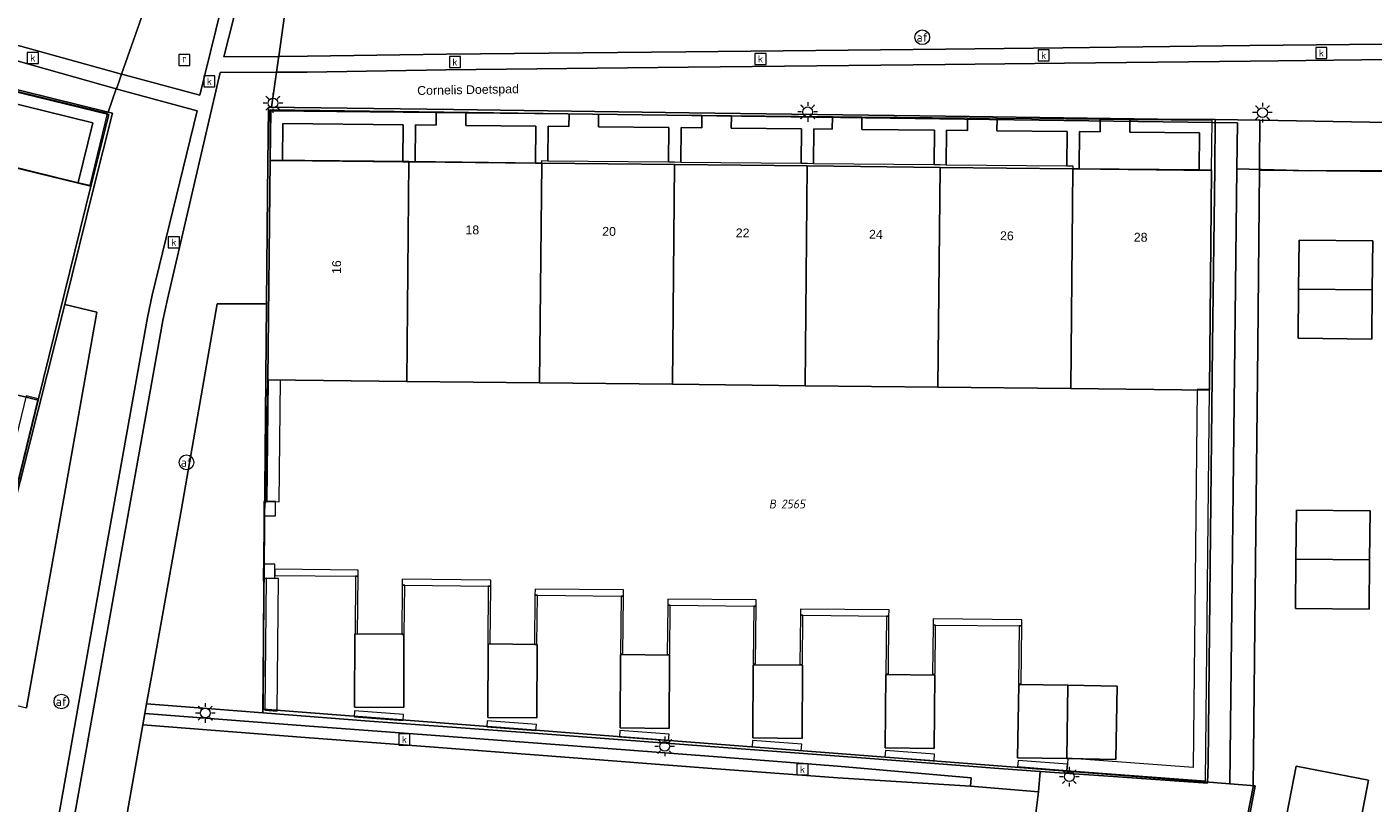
# Model space of a CAD drawing. Header units: metres. Extents: x 207466 to 209466, y 475780 to 477780.
# Tile 114 of 189: x 208499 to 208554, y 476653 to 476685. Entities that reach past the tile are written whole.
import ezdxf
from ezdxf.enums import TextEntityAlignment as Align

# ---------------------------------------------------------------- set-up
doc = ezdxf.new("R2010")
doc.units = ezdxf.units.M
doc.layers.get('0').update_dxf_attribs({"color": 253, "linetype": 'CONTINUOUS'})
for name, color, linetype, lineweight, true_color in [('B-RO-GR-BEPLANTING_CULTUUR_VASTE PLANTENVAK-GV', 7, 'CONTINUOUS', 0, 0x6d8a47), ('B-RO-OG-BEBOUWING-GV', 7, 'CONTINUOUS', 0, 0xa50000), ('N-RO-GR-GROENVOORZIENING-GV', 7, 'CONTINUOUS', 0, 0x6d8a47)]:
    doc.layers.add(name, color=color, linetype=linetype, lineweight=lineweight, true_color=true_color)
for name, color, linetype, lineweight in [('B-RO-KL-ET_LS_OV_LICHTMAST-S', 253, 'CONTINUOUS', 0), ('B-RO-OG-BEBOUWING-T18', 7, 'CONTINUOUS', 0), ('B-RO-OG-TERREIN_ERF-GV', 253, 'CONTINUOUS', 0), ('B-RO-RI-GWA_KOLK-S', 253, 'CONTINUOUS', 0), ('B-RO-RI-GWA_RIOOLPUT-S', 253, 'CONTINUOUS', 0), ('B-RO-VH-VERHARDING_STRAATBAKSTEEN-GV', 253, 'CONTINUOUS', 0), ('B-RO-VW-AFSLUITPAAL-S', 253, 'CONTINUOUS', 0), ('B-WE-KG-GRENS_PERCEEL-GV', 150, 'CONTINUOUS', 18), ('B-WE-KG-GRENS_PERCEEL-S', 150, 'CONTINUOUS', 25), ('N-RO-IE-TERREINAFSCHEIDING_KUNSTMATIG_MUUR-GV', 253, 'CONTINUOUS', 0), ('N-RO-KL-ET_LS_OV_LICHTMAST-S', 253, 'CONTINUOUS', 0), ('N-RO-OG-TERREIN_ERF-GV', 253, 'CONTINUOUS', 0), ('N-RO-OG-TOPOGRAFIE-T18', 7, 'CONTINUOUS', 0), ('N-RO-RI-GWA_KOLK-S', 253, 'CONTINUOUS', 0), ('N-RO-VW-AFSLUITPAAL-S', 253, 'CONTINUOUS', 0)]:
    doc.layers.add(name, color=color, linetype=linetype, lineweight=lineweight)
doc.styles.add('NLCS-ISO', font='NLCS-ISO.ttf')
doc.styles.add('NLCS-ISO-M200-T18', font='NLCS-ISO.ttf', dxfattribs={"height": 1.8})

# ---------------------------------------------------------------- blocks, each defined once
blk = doc.blocks.new('SVW-AFSLUITPAAL-SO1')
at = {"lineweight": -2}
blk.add_circle((0, 0), 1.5, dxfattribs=at)
at = {"lineweight": -2, "insert": (0, 0), "char_height": 1.8, "attachment_point": 5, "line_spacing_factor": 0.8, "style": 'NLCS-ISO'}
blk.add_mtext('{\\C256;af}', dxfattribs=at)
blk = doc.blocks.new('SKL-ET_OV_LICHTMAST-SO1')
at = {"color": 0, "linetype": 'ByBlock', "lineweight": -2}
blk.add_circle((0, 0), 1, dxfattribs=at)
for points in [[(-1.25, 0), (-2, 0)], [(-1.4142, 1.4142), (-0.8839, 0.8839)], [(0, 2), (0, 1.25)], [(0.8839, 0.8839), (1.4142, 1.4142)], [(2, 0), (1.25, 0)], [(-1.4142, -1.4142), (-0.8839, -0.8839)], [(0, -1.25), (0, -2)], [(0.8839, -0.8839), (1.4142, -1.4142)]]:
    blk.add_open_spline(points, degree=1, dxfattribs=at)
blk = doc.blocks.new('SRI-KOLK-SO1')
at = {"color": 0, "linetype": 'ByBlock', "lineweight": -2, "flags": 128}
blk.add_lwpolyline([(-1.125, -1.125), (1.125, -1.125), (1.125, 1.125), (-1.125, 1.125), (-1.125, -1.125)], dxfattribs=at)
at = {"color": 0, "linetype": 'ByBlock', "lineweight": -2, "insert": (0, 0), "char_height": 1.5, "attachment_point": 5, "line_spacing_factor": 0.8, "style": 'NLCS-ISO'}
blk.add_mtext('{\\C0;k}', dxfattribs=at)
blk = doc.blocks.new('SRI-PUT_INSPECTIEPUT_RIOOLPUT-SO1')
at = {"color": 0, "linetype": 'ByBlock', "lineweight": -2, "flags": 128}
blk.add_lwpolyline([(-1.125, -1.125), (1.125, -1.125), (1.125, 1.125), (-1.125, 1.125), (-1.125, -1.125)], dxfattribs=at)
at = {"color": 0, "linetype": 'ByBlock', "lineweight": -2, "insert": (0, 0.2828), "char_height": 1.5, "attachment_point": 5, "line_spacing_factor": 0.8, "style": 'NLCS-ISO'}
blk.add_mtext('{\\C0;r}', dxfattribs=at)
blk = doc.blocks.new('SKG-PERCEELNUMMER-SO')
at = {"style": 'NLCS-ISO', "oblique": 10, "flags": 1}
blk.add_attdef('GEMEENTECODE', text='', height=1.8, dxfattribs=at).set_placement((0, 2.55), align=Align.MIDDLE_CENTER)
at = {"style": 'NLCS-ISO', "oblique": 10}
blk.add_attdef('SECTIE', text='', height=1.8, dxfattribs=at).set_placement((-0.5, 0), align=Align.MIDDLE_RIGHT)
blk.add_attdef('PERCEELNUMMER', text='', height=1.8, dxfattribs=at).set_placement((0.5, 0), align=Align.MIDDLE_LEFT)

msp = doc.modelspace()

# ---------------------------------------------------------------- linework, layer by layer
at = {"layer": 'B-RO-GR-BEPLANTING_CULTUUR_VASTE PLANTENVAK-GV', "flags": 128}
for points in [[(208571.009, 476676.358), (208571.504, 476678.873), (208562.747, 476679.826), (208555.58, 476680.572), (208554.54, 476680.654), (208549.324, 476680.746), (208549.309, 476678.952), (208549.307, 476678.713), (208558.845, 476678.619), (208571.009, 476676.358)], [(208499.176, 476656.842), (208500.607, 476664.915), (208502.04, 476672.944), (208500.731, 476673.251), (208496.737, 476657.454), (208499.176, 476656.842)], [(208504.058, 476657.013), (208506.699, 476656.813), (208508.783, 476656.65), (208508.931, 476673.28), (208506.931, 476673.28), (208505.471, 476664.947), (208504.293, 476658.342), (208504.058, 476657.013)]]:
    msp.add_lwpolyline(points, dxfattribs=at)
at = {"layer": 'B-RO-OG-BEBOUWING-GV', "flags": 128}
for points in [[(208501.793, 476678.061), (208496.281, 476679.408), (208494.162, 476670.711), (208499.652, 476669.368), (208501.793, 476678.061)], [(208514.723, 476679.064), (208509.076, 476679.126), (208508.991, 476670.183), (208514.634, 476670.123), (208514.723, 476679.064)], [(208520.123, 476679.004), (208514.723, 476679.064), (208514.634, 476670.123), (208520.034, 476670.065), (208520.123, 476679.004)], [(208525.523, 476678.945), (208520.123, 476679.004), (208520.034, 476670.065), (208525.434, 476670.008), (208525.523, 476678.945)], [(208530.922, 476678.886), (208525.523, 476678.945), (208525.434, 476670.008), (208530.833, 476669.95), (208530.922, 476678.886)], [(208536.322, 476678.826), (208530.922, 476678.886), (208530.833, 476669.95), (208536.233, 476669.893), (208536.322, 476678.826)], [(208541.722, 476678.767), (208536.322, 476678.826), (208536.233, 476669.893), (208541.633, 476669.835), (208541.722, 476678.767)], [(208547.349, 476678.705), (208541.722, 476678.767), (208541.633, 476669.835), (208547.268, 476669.775), (208547.349, 476678.705)], [(208550.894, 476673.876), (208553.894, 476673.847), (208553.914, 476675.847), (208550.914, 476675.876), (208550.894, 476673.876)], [(208553.894, 476673.847), (208550.894, 476673.876), (208550.874, 476671.877), (208553.874, 476671.847), (208553.894, 476673.847)], [(208550.785, 476662.893), (208553.785, 476662.863), (208553.805, 476664.863), (208550.805, 476664.893), (208550.785, 476662.893)], [(208553.785, 476662.863), (208550.785, 476662.893), (208550.765, 476660.893), (208553.765, 476660.863), (208553.785, 476662.863)], [(208514.519, 476659.845), (208512.519, 476659.852), (208512.51, 476656.87), (208514.51, 476656.863), (208514.519, 476659.845)], [(208519.932, 476659.424), (208517.94, 476659.445), (208517.933, 476656.456), (208519.925, 476656.435), (208519.932, 476659.424)], [(208525.323, 476658.994), (208523.327, 476659.012), (208523.308, 476656.031), (208525.304, 476656.013), (208525.323, 476658.994)], [(208530.721, 476658.577), (208528.725, 476658.603), (208528.71, 476655.622), (208530.706, 476655.596), (208530.721, 476658.577)], [(208536.107, 476658.174), (208534.113, 476658.2), (208534.091, 476655.218), (208536.085, 476655.192), (208536.107, 476658.174)], [(208541.518, 476657.764), (208539.519, 476657.796), (208539.472, 476654.817), (208541.471, 476654.785), (208541.518, 476657.764)], [(208543.517, 476657.732), (208541.518, 476657.764), (208541.471, 476654.785), (208543.47, 476654.753), (208543.517, 476657.732)], [(208550.417, 476652.517), (208553.361, 476651.941), (208553.745, 476653.903), (208550.801, 476654.48), (208550.417, 476652.517)]]:
    msp.add_lwpolyline(points, dxfattribs=at)
at = {"layer": 'B-RO-OG-TERREIN_ERF-GV', "flags": 128}
for points in [[(208496.737, 476657.454), (208500.731, 476673.251), (208501.907, 476678.029), (208502.668, 476681.04), (208502.496, 476681.082), (208495.574, 476682.787), (208480.603, 476686.438), (208471.87, 476688.569), (208465.479, 476690.154), (208465.257, 476690.205), (208464.516, 476687.218), (208463.494, 476683.105), (208463.378, 476682.637), (208461.377, 476674.418), (208459.622, 476667.233), (208459.464, 476666.65), (208461.811, 476666.082), (208465.725, 476665.1), (208472.209, 476663.501), (208483.016, 476660.841), (208491.306, 476658.807), (208496.737, 476657.454)], [(208467.935, 476677.127), (208462.48, 476678.462), (208464.63, 476687.146), (208470.053, 476685.82), (208475.299, 476684.538), (208480.544, 476683.255), (208485.79, 476681.973), (208491.036, 476680.691), (208496.281, 476679.408), (208501.793, 476678.061), (208499.652, 476669.368), (208494.162, 476670.711), (208488.917, 476671.994), (208483.671, 476673.278), (208478.426, 476674.561), (208473.181, 476675.844), (208467.935, 476677.127)], [(208547.393, 476671.611), (208547.485, 476678.773), (208547.509, 476680.773), (208545.169, 476680.793), (208536.54, 476680.909), (208526.114, 476681.052), (208516.533, 476681.188), (208510.064, 476681.26), (208509.133, 476681.282), (208509.02, 476681.285), (208508.97, 476677.774), (208508.931, 476673.28), (208508.783, 476656.65), (208513.127, 476656.309), (208519.811, 476655.813), (208526.968, 476655.28), (208533.481, 476654.785), (208538.707, 476654.38), (208540.384, 476654.261), (208543.358, 476654.05), (208547.193, 476653.788), (208547.216, 476654.577), (208547.305, 476662.632), (208547.393, 476671.611)], [(208525.434, 476670.008), (208520.034, 476670.065), (208514.634, 476670.123), (208508.991, 476670.183), (208509.076, 476679.126), (208514.723, 476679.064), (208520.123, 476679.004), (208525.523, 476678.945), (208530.922, 476678.886), (208536.322, 476678.826), (208541.722, 476678.767), (208547.349, 476678.705), (208547.268, 476669.775), (208541.633, 476669.835), (208536.233, 476669.893), (208530.833, 476669.95), (208525.434, 476670.008)], [(208574.955, 476675.563), (208572.443, 476676.058), (208571.009, 476676.358), (208558.845, 476678.619), (208549.307, 476678.713), (208549.234, 476671.591), (208549.143, 476662.767), (208549.043, 476653.63), (208547.854, 476647.532), (208547.791, 476647.161), (208550.717, 476646.579), (208560.468, 476644.683), (208568.589, 476643.069), (208568.746, 476643.038), (208571.726, 476642.483), (208572.636, 476647.22), (208574.563, 476657.185), (208576.343, 476666.207), (208578.075, 476674.942), (208575.13, 476675.528), (208574.955, 476675.563)], [(208550.894, 476673.876), (208550.914, 476675.876), (208553.914, 476675.847), (208553.894, 476673.847), (208553.874, 476671.847), (208550.874, 476671.877), (208550.894, 476673.876)], [(208550.785, 476662.893), (208550.805, 476664.893), (208553.805, 476664.863), (208553.785, 476662.863), (208553.765, 476660.863), (208550.765, 476660.893), (208550.785, 476662.893)], [(208514.519, 476659.845), (208514.51, 476656.863), (208512.51, 476656.87), (208512.519, 476659.852), (208514.519, 476659.845)], [(208519.932, 476659.424), (208519.925, 476656.435), (208517.933, 476656.456), (208517.94, 476659.445), (208519.932, 476659.424)], [(208525.323, 476658.994), (208525.304, 476656.013), (208523.308, 476656.031), (208523.327, 476659.012), (208525.323, 476658.994)], [(208528.725, 476658.603), (208530.721, 476658.577), (208530.706, 476655.596), (208528.71, 476655.622), (208528.725, 476658.603)], [(208534.113, 476658.2), (208536.107, 476658.174), (208536.085, 476655.192), (208534.091, 476655.218), (208534.113, 476658.2)], [(208539.519, 476657.796), (208541.518, 476657.764), (208543.517, 476657.732), (208543.47, 476654.753), (208541.471, 476654.785), (208539.472, 476654.817), (208539.519, 476657.796)], [(208553.361, 476651.941), (208552.976, 476649.978), (208550.032, 476650.555), (208550.417, 476652.517), (208550.801, 476654.48), (208553.745, 476653.903), (208553.361, 476651.941)]]:
    msp.add_lwpolyline(points, dxfattribs=at)
at = {"layer": 'B-RO-VH-VERHARDING_STRAATBAKSTEEN-GV', "flags": 128}
for points in [[(208541.312, 476683.691), (208548.919, 476683.784), (208555.672, 476683.852), (208556.332, 476683.867), (208556.895, 476683.81), (208565.621, 476682.612), (208574.257, 476681.45), (208579.97, 476680.66), (208584.997, 476679.985), (208585.214, 476680.017), (208585.82, 476680.46), (208586.118, 476680.874), (208586.34, 476683.353), (208587.158, 476693.106), (208587.289, 476694.181), (208587.528, 476695.031), (208588.47, 476697.982), (208590.875, 476705.552), (208594.807, 476717.879), (208598.48, 476729.38), (208601.661, 476739.31)], [(208509.437, 476683.34), (208510.997, 476694.633)], [(208510.997, 476694.633), (208509.437, 476683.34), (208510.6, 476683.35), (208516.233, 476683.435), (208525.984, 476683.535), (208536.546, 476683.644), (208541.312, 476683.691)], [(208459.614, 476693.031), (208459.631, 476692.925), (208459.707, 476692.461), (208459.715, 476692.412), (208463.614, 476692.904), (208473.313, 476690.217), (208483.795, 476687.316), (208495.992, 476683.951), (208502.827, 476682.019), (208502.855, 476682.098), (208503.011, 476682.542), (208503.041, 476682.626), (208496.133, 476684.537), (208484.169, 476687.848), (208473.461, 476690.834), (208463.618, 476693.565), (208459.614, 476693.031)], [(208459.71, 476689.154), (208460.869, 476683.757), (208463.494, 476683.105), (208464.516, 476687.218), (208465.257, 476690.205), (208465.479, 476690.154), (208471.87, 476688.569), (208480.603, 476686.438), (208495.574, 476682.787), (208502.496, 476681.082), (208502.827, 476682.019), (208495.992, 476683.951), (208483.795, 476687.316), (208473.313, 476690.217), (208463.614, 476692.904), (208459.715, 476692.412), (208459.71, 476689.154)], [(208497.451, 476591.834), (208500.7, 476607.135), (208502.15, 476613.931), (208497.174, 476623.621), (208497.145, 476629.741), (208499.1, 476640.954), (208500.966, 476651.533), (208502.97, 476662.821), (208504.72, 476672.601), (208504.913, 476673.471), (208507.045, 476682.691), (208509.343, 476682.699), (208509.358, 476682.802), (208509.427, 476683.271), (208509.437, 476683.34), (208507.202, 476683.321), (208508.853, 476689.85)], [(208508.853, 476689.85), (208507.202, 476683.321), (208509.437, 476683.34)], [(208507.958, 476688.829), (208506.223, 476681.772), (208503.196, 476682.583), (208503.041, 476682.626), (208503.011, 476682.542), (208502.855, 476682.098), (208502.827, 476682.019), (208503.007, 476681.968), (208506.108, 476681.13), (208504.287, 476673.63), (208504.1, 476672.725), (208502.336, 476662.882), (208500.346, 476651.627), (208498.475, 476641.039), (208496.512, 476629.786), (208496.554, 476623.42), (208501.502, 476613.813), (208500.109, 476607.282), (208496.849, 476591.935)], [(208504.98, 476688.12), (208503.041, 476682.626), (208503.196, 476682.583), (208506.223, 476681.772), (208507.958, 476688.829)], [(208484.169, 476687.848), (208496.133, 476684.537), (208503.041, 476682.626)], [(208503.041, 476682.626), (208504.98, 476688.12)], [(208555.672, 476683.852), (208548.919, 476683.784), (208541.312, 476683.691), (208536.546, 476683.644), (208525.984, 476683.535), (208516.233, 476683.435), (208510.6, 476683.35), (208509.437, 476683.34), (208509.427, 476683.271), (208509.358, 476682.802), (208509.343, 476682.699), (208510.592, 476682.703), (208516.23, 476682.793), (208526.076, 476682.911), (208536.526, 476683.019), (208541.38, 476683.074)], [(208555.7, 476683.235), (208548.935, 476683.154), (208541.38, 476683.074), (208536.526, 476683.019), (208526.076, 476682.911), (208516.23, 476682.793), (208510.592, 476682.703), (208509.343, 476682.699), (208509.133, 476681.282), (208510.064, 476681.26), (208516.533, 476681.188), (208526.114, 476681.052), (208536.54, 476680.909), (208545.169, 476680.793), (208547.509, 476680.773)], [(208541.38, 476683.074), (208548.935, 476683.154), (208555.7, 476683.235)], [(208499.177, 476629.723), (208500.891, 476639.288), (208503.029, 476651.306), (208503.107, 476651.7), (208503.198, 476652.177), (208503.908, 476656.155), (208503.992, 476656.618), (208504.058, 476657.013), (208504.293, 476658.342), (208505.471, 476664.947), (208506.931, 476673.28), (208508.931, 476673.28), (208508.97, 476677.774), (208509.02, 476681.285), (208509.133, 476681.282), (208509.343, 476682.699), (208507.045, 476682.691), (208504.913, 476673.471), (208504.72, 476672.601), (208502.97, 476662.821), (208500.966, 476651.533), (208499.1, 476640.954)], [(208498.475, 476641.039), (208500.346, 476651.627), (208502.336, 476662.882), (208504.1, 476672.725), (208504.287, 476673.63), (208506.108, 476681.13), (208503.007, 476681.968), (208502.827, 476682.019), (208502.496, 476681.082), (208502.668, 476681.04), (208501.907, 476678.029), (208500.731, 476673.251), (208502.04, 476672.944), (208500.607, 476664.915), (208499.176, 476656.842)], [(208547.854, 476647.532), (208549.043, 476653.63), (208549.143, 476662.767), (208549.234, 476671.591), (208549.307, 476678.713), (208549.309, 476678.952), (208549.324, 476680.746), (208547.509, 476680.773), (208547.485, 476678.773), (208547.393, 476671.611), (208547.305, 476662.632), (208547.216, 476654.577), (208547.193, 476653.788), (208543.358, 476654.05), (208540.384, 476654.261), (208540.315, 476653.431), (208540.149, 476652.021)], [(208547.509, 476680.773), (208549.324, 476680.746), (208554.54, 476680.654)], [(208537.563, 476653.66), (208537.584, 476653.995), (208532.144, 476654.48), (208526.921, 476654.883), (208520.852, 476655.347), (208515.808, 476655.727), (208510.499, 476656.122), (208503.992, 476656.618), (208503.908, 476656.155), (208510.51, 476655.643), (208515.756, 476655.246), (208520.886, 476654.851), (208526.857, 476654.398), (208532.165, 476653.999), (208537.563, 476653.66)], [(208537.563, 476653.66), (208540.315, 476653.431), (208540.384, 476654.261), (208538.707, 476654.38), (208533.481, 476654.785), (208526.968, 476655.28), (208519.811, 476655.813), (208513.127, 476656.309), (208508.783, 476656.65), (208506.699, 476656.813), (208504.058, 476657.013), (208503.992, 476656.618), (208510.499, 476656.122), (208515.808, 476655.727), (208520.852, 476655.347), (208526.921, 476654.883), (208532.144, 476654.48), (208537.584, 476653.995), (208537.563, 476653.66)], [(208540.149, 476652.021), (208540.315, 476653.431), (208537.563, 476653.66), (208532.165, 476653.999), (208526.857, 476654.398), (208520.886, 476654.851), (208515.756, 476655.246), (208510.51, 476655.643), (208503.908, 476656.155), (208503.198, 476652.177)]]:
    msp.add_lwpolyline(points, dxfattribs=at)
at = {"layer": 'B-WE-KG-GRENS_PERCEEL-GV'}
for points in [[(208459.584, 476666.725), (208462.479, 476678.462), (208464.63, 476687.146), (208465.326, 476690.076), (208502.519, 476680.975), (208501.793, 476678.061), (208499.652, 476669.368), (208496.76, 476657.551)], [(208499.652, 476669.368), (208501.793, 476678.061), (208502.519, 476680.975), (208465.326, 476690.076), (208464.63, 476687.146), (208462.479, 476678.462), (208459.584, 476666.725), (208496.76, 476657.551)], [(208508.794, 476656.796), (208508.828, 476662.017), (208508.81, 476662.018), (208508.847, 476665.171), (208508.891, 476665.171), (208508.991, 476670.183), (208509.076, 476679.126), (208509.085, 476681.172), (208548.41, 476680.647), (208548.389, 476678.765), (208551.398, 476678.694), (208558.856, 476678.7), (208566.163, 476677.186), (208574.936, 476675.467), (208577.923, 476674.874), (208571.624, 476642.6), (208568.617, 476643.21), (208559.844, 476644.929), (208547.92, 476647.223), (208549.137, 476653.682), (208548.106, 476653.762), (208547.095, 476653.84)], [(208548.41, 476680.647), (208509.085, 476681.172), (208509.076, 476679.126), (208508.991, 476670.183), (208508.891, 476665.171), (208508.847, 476665.171), (208508.81, 476662.018), (208508.828, 476662.017), (208508.794, 476656.796), (208547.095, 476653.84), (208548.106, 476653.762), (208548.389, 476678.765)], [(208549.137, 476653.682), (208547.92, 476647.223), (208559.844, 476644.929), (208568.617, 476643.21), (208571.624, 476642.6), (208577.923, 476674.874), (208574.936, 476675.467), (208566.163, 476677.186), (208558.856, 476678.7), (208551.398, 476678.694), (208548.389, 476678.765), (208548.106, 476653.762)]]:
    msp.add_lwpolyline(points, close=True, dxfattribs=at)
at = {"layer": 'N-RO-GR-GROENVOORZIENING-GV', "flags": 128}
for points in [[(208501.276, 476678.219), (208501.762, 476678.1), (208502.472, 476681.015), (208493.935, 476683.095), (208493.817, 476682.609), (208496.636, 476681.922), (208496.044, 476679.493), (208496.287, 476679.434), (208496.53, 476679.375), (208497.122, 476681.804), (208501.868, 476680.648), (208501.276, 476678.219)], [(208515.836, 476681.046), (208509.108, 476681.113), (208509.088, 476679.113), (208509.588, 476679.108), (208509.603, 476680.608), (208514.488, 476680.559), (208514.473, 476679.06), (208514.723, 476679.057), (208514.973, 476679.055), (208514.988, 476680.555), (208515.831, 476680.546), (208515.836, 476681.046)], [(208521.236, 476680.993), (208517.036, 476681.034), (208517.031, 476680.534), (208519.888, 476680.506), (208519.873, 476679.006), (208520.123, 476679.003), (208520.124, 476679.103), (208520.374, 476679.101), (208520.388, 476680.501), (208521.231, 476680.493), (208521.236, 476680.993)], [(208526.635, 476680.939), (208522.436, 476680.981), (208522.431, 476680.481), (208525.287, 476680.452), (208525.274, 476679.052), (208525.524, 476679.05), (208525.774, 476679.047), (208525.787, 476680.447), (208526.63, 476680.439), (208526.635, 476680.939)], [(208531.942, 476680.886), (208527.835, 476680.927), (208527.83, 476680.427), (208530.687, 476680.399), (208530.673, 476678.999), (208530.923, 476678.996), (208531.173, 476678.994), (208531.187, 476680.394), (208531.937, 476680.386), (208531.942, 476680.886)], [(208537.435, 476680.832), (208533.142, 476680.874), (208533.137, 476680.374), (208536.087, 476680.345), (208536.073, 476678.945), (208536.323, 476678.943), (208536.573, 476678.94), (208536.587, 476680.34), (208537.43, 476680.332), (208537.435, 476680.832)], [(208542.835, 476680.778), (208538.635, 476680.82), (208538.63, 476680.32), (208541.487, 476680.291), (208541.473, 476678.891), (208541.723, 476678.889), (208541.722, 476678.789), (208541.972, 476678.786), (208541.987, 476680.286), (208542.83, 476680.278), (208542.835, 476680.778)], [(208547.376, 476680.733), (208544.034, 476680.766), (208544.03, 476680.266), (208546.871, 476680.238), (208546.856, 476678.738), (208547.356, 476678.733), (208547.376, 476680.733)], [(208509.5, 476670.169), (208509, 476670.173), (208508.951, 476665.237), (208509.3, 476665.234), (208509.451, 476665.232), (208509.5, 476670.169)], [(208547.268, 476669.793), (208546.768, 476669.798), (208546.615, 476654.421), (208541.516, 476654.804), (208541.497, 476654.555), (208541.479, 476654.306), (208547.11, 476653.883), (208547.268, 476669.793)], [(208499.646, 476669.414), (208499.16, 476669.533), (208497.645, 476663.315), (208497.585, 476663.072), (208496.281, 476657.719), (208496.767, 476657.6), (208499.646, 476669.414)], [(208509.27, 476662.114), (208508.92, 476662.117), (208508.866, 476656.754), (208509.366, 476656.716), (208509.42, 476662.112), (208509.27, 476662.114)], [(208509.273, 476662.486), (208509.271, 476662.236), (208512.556, 476662.203), (208512.656, 476662.202), (208512.658, 476662.452), (208509.273, 476662.486)], [(208514.452, 476661.833), (208514.552, 476661.832), (208517.952, 476661.798), (208518.052, 476661.797), (208518.054, 476662.047), (208514.455, 476662.083), (208514.452, 476661.833)], [(208519.848, 476661.428), (208519.948, 476661.427), (208523.348, 476661.393), (208523.448, 476661.392), (208523.451, 476661.642), (208519.851, 476661.678), (208519.848, 476661.428)], [(208525.245, 476661.023), (208525.345, 476661.022), (208528.744, 476660.988), (208528.844, 476660.987), (208528.847, 476661.237), (208525.247, 476661.273), (208525.245, 476661.023)], [(208530.641, 476660.617), (208530.741, 476660.616), (208534.141, 476660.582), (208534.241, 476660.581), (208534.243, 476660.831), (208530.643, 476660.867), (208530.641, 476660.617)], [(208536.037, 476660.213), (208536.137, 476660.212), (208539.537, 476660.178), (208539.637, 476660.177), (208539.639, 476660.427), (208536.039, 476660.463), (208536.037, 476660.213)], [(208512.491, 476656.482), (208514.489, 476656.332), (208514.508, 476656.581), (208512.509, 476656.731), (208512.491, 476656.482)], [(208517.887, 476656.077), (208519.885, 476655.927), (208519.904, 476656.176), (208517.906, 476656.326), (208517.887, 476656.077)], [(208523.283, 476655.672), (208525.282, 476655.522), (208525.3, 476655.771), (208523.302, 476655.921), (208523.283, 476655.672)], [(208528.679, 476655.266), (208530.678, 476655.116), (208530.697, 476655.366), (208528.698, 476655.516), (208528.679, 476655.266)], [(208534.076, 476654.861), (208536.074, 476654.711), (208536.093, 476654.961), (208534.094, 476655.111), (208534.076, 476654.861)], [(208541.497, 476654.555), (208539.491, 476654.706), (208539.472, 476654.456), (208540.136, 476654.406), (208541.479, 476654.306), (208541.497, 476654.555)]]:
    msp.add_lwpolyline(points, dxfattribs=at)
at = {"layer": 'N-RO-IE-TERREINAFSCHEIDING_KUNSTMATIG_MUUR-GV', "flags": 128}
for points in [[(208509.3, 476665.234), (208508.951, 476665.237), (208508.831, 476665.238), (208508.825, 476664.658), (208508.945, 476664.657), (208509.295, 476664.654), (208509.3, 476665.234)], [(208509.273, 476662.486), (208509.275, 476662.694), (208508.925, 476662.697), (208508.805, 476662.698), (208508.8, 476662.118), (208508.92, 476662.117), (208509.27, 476662.114), (208509.271, 476662.236), (208509.273, 476662.486)], [(208512.656, 476662.202), (208512.556, 476662.203), (208512.532, 476659.852), (208512.632, 476659.851), (208512.656, 476662.202)], [(208514.552, 476661.832), (208514.452, 476661.833), (208514.432, 476659.833), (208514.532, 476659.832), (208514.552, 476661.832)], [(208518.052, 476661.797), (208517.952, 476661.798), (208517.928, 476659.445), (208518.029, 476659.446), (208518.052, 476661.797)], [(208519.948, 476661.427), (208519.848, 476661.428), (208519.828, 476659.428), (208519.928, 476659.427), (208519.948, 476661.427)], [(208523.448, 476661.392), (208523.348, 476661.393), (208523.325, 476659.042), (208523.425, 476659.041), (208523.448, 476661.392)], [(208525.345, 476661.022), (208525.245, 476661.023), (208525.225, 476659.023), (208525.325, 476659.022), (208525.345, 476661.022)], [(208528.844, 476660.987), (208528.744, 476660.988), (208528.721, 476658.636), (208528.821, 476658.635), (208528.844, 476660.987)], [(208530.741, 476660.616), (208530.641, 476660.617), (208530.621, 476658.617), (208530.721, 476658.616), (208530.741, 476660.616)], [(208534.241, 476660.581), (208534.141, 476660.582), (208534.117, 476658.231), (208534.217, 476658.23), (208534.241, 476660.581)], [(208536.137, 476660.212), (208536.037, 476660.213), (208536.017, 476658.213), (208536.117, 476658.212), (208536.137, 476660.212)], [(208539.637, 476660.177), (208539.537, 476660.178), (208539.513, 476657.825), (208539.613, 476657.824), (208539.637, 476660.177)]]:
    msp.add_lwpolyline(points, dxfattribs=at)
at = {"layer": 'N-RO-OG-TERREIN_ERF-GV', "flags": 128}
for points in [[(208501.868, 476680.648), (208497.122, 476681.804), (208496.53, 476679.375), (208501.276, 476678.219), (208501.868, 476680.648)], [(208519.888, 476680.506), (208517.031, 476680.534), (208517.036, 476681.034), (208515.836, 476681.046), (208515.831, 476680.546), (208514.988, 476680.555), (208514.973, 476679.055), (208519.873, 476679.006), (208519.888, 476680.506)], [(208525.287, 476680.452), (208522.431, 476680.481), (208522.436, 476680.981), (208521.236, 476680.993), (208521.231, 476680.493), (208520.388, 476680.501), (208520.374, 476679.101), (208525.274, 476679.052), (208525.287, 476680.452)], [(208530.687, 476680.399), (208527.83, 476680.427), (208527.835, 476680.927), (208526.635, 476680.939), (208526.63, 476680.439), (208525.787, 476680.447), (208525.774, 476679.047), (208530.673, 476678.999), (208530.687, 476680.399)], [(208536.087, 476680.345), (208533.137, 476680.374), (208533.142, 476680.874), (208531.942, 476680.886), (208531.937, 476680.386), (208531.187, 476680.394), (208531.173, 476678.994), (208536.073, 476678.945), (208536.087, 476680.345)], [(208541.487, 476680.291), (208538.63, 476680.32), (208538.635, 476680.82), (208537.435, 476680.832), (208537.43, 476680.332), (208536.587, 476680.34), (208536.573, 476678.94), (208541.473, 476678.891), (208541.487, 476680.291)], [(208546.871, 476680.238), (208544.03, 476680.266), (208544.034, 476680.766), (208542.835, 476680.778), (208542.83, 476680.278), (208541.987, 476680.286), (208541.972, 476678.786), (208546.856, 476678.738), (208546.871, 476680.238)], [(208514.488, 476680.559), (208509.603, 476680.608), (208509.588, 476679.108), (208514.473, 476679.06), (208514.488, 476680.559)]]:
    msp.add_lwpolyline(points, dxfattribs=at)

# ---------------------------------------------------------------- block references
at = {"layer": 'B-RO-KL-ET_LS_OV_LICHTMAST-S', "xscale": 0.2, "yscale": 0.2, "zscale": 0.2}
for p in [(208509.194, 476681.443), (208530.937, 476681.089), (208549.428, 476681.057), (208525.127, 476655.281), (208541.574, 476654.048)]:
    msp.add_blockref('SKL-ET_OV_LICHTMAST-SO1', p, dxfattribs=at)
at = {"layer": 'B-RO-RI-GWA_KOLK-S', "xscale": 0.2, "yscale": 0.2, "zscale": 0.2}
for p in [(208499.433, 476683.283), (208529.018, 476683.242), (208540.531, 476683.384), (208551.825, 476683.481), (208516.593, 476683.112), (208506.611, 476682.325), (208505.166, 476675.782)]:
    msp.add_blockref('SRI-KOLK-SO1', p, dxfattribs=at)
at = {"layer": 'B-RO-RI-GWA_RIOOLPUT-S', "xscale": 0.2, "yscale": 0.2, "zscale": 0.2}
msp.add_blockref('SRI-PUT_INSPECTIEPUT_RIOOLPUT-SO1', (208505.594, 476683.198), dxfattribs=at)
at = {"layer": 'B-RO-VW-AFSLUITPAAL-S', "xscale": 0.2, "yscale": 0.2, "zscale": 0.2}
msp.add_blockref('SVW-AFSLUITPAAL-SO1', (208505.679, 476666.833), dxfattribs=at)
at = {"layer": 'B-WE-KG-GRENS_PERCEEL-S', "xscale": 0.2, "yscale": 0.2, "zscale": 0.2}
msp.add_blockref('SKG-PERCEELNUMMER-SO', (208529.755, 476665.139), dxfattribs=at).add_auto_attribs({'PERCEELNUMMER': '2565', 'SECTIE': 'B'})
at = {"layer": 'N-RO-KL-ET_LS_OV_LICHTMAST-S', "xscale": 0.2, "yscale": 0.2, "zscale": 0.2}
msp.add_blockref('SKL-ET_OV_LICHTMAST-SO1', (208506.442, 476656.635), dxfattribs=at)
at = {"layer": 'N-RO-RI-GWA_KOLK-S', "xscale": 0.2, "yscale": 0.2, "zscale": 0.2}
for p in [(208514.539, 476655.561), (208530.726, 476654.346)]:
    msp.add_blockref('SRI-KOLK-SO1', p, dxfattribs=at)
at = {"layer": 'N-RO-VW-AFSLUITPAAL-S', "xscale": 0.2, "yscale": 0.2, "zscale": 0.2}
for p in [(208535.596, 476684.122), (208500.593, 476657.106)]:
    msp.add_blockref('SVW-AFSLUITPAAL-SO1', p, dxfattribs=at)

# ---------------------------------------------------------------- texts
at = {"layer": 'B-RO-OG-BEBOUWING-T18', "char_height": 0.36, "attachment_point": 5, "line_spacing_factor": 0.8, "style": 'NLCS-ISO-M200-T18'}
for s, insert, rotation in [('{\\fArial|b0|i0|c0|p34;\\C256;18}', (208517.301, 476676.285), 359.4), ('{\\fArial|b0|i0|c0|p34;\\C256;20}', (208522.861, 476676.224), 359.4), ('{\\fArial|b0|i0|c0|p34;\\C256;22}', (208528.291, 476676.164), 359.4), ('{\\fArial|b0|i0|c0|p34;\\C256;24}', (208533.71, 476676.105), 359.4), ('{\\fArial|b0|i0|c0|p34;\\C256;26}', (208539.036, 476676.046), 359.4), ('{\\fArial|b0|i0|c0|p34;\\C256;28}', (208544.475, 476675.986), 359.4), ('{\\fArial|b0|i0|c0|p34;\\C256;16}', (208511.785, 476674.773), 89.5)]:
    msp.add_mtext(s, dxfattribs=dict(at, insert=insert, rotation=rotation))
at = {"layer": 'N-RO-OG-TOPOGRAFIE-T18', "insert": (208517.128, 476681.937), "char_height": 0.36, "attachment_point": 5, "rotation": 1, "line_spacing_factor": 0.8, "style": 'NLCS-ISO-M200-T18'}
msp.add_mtext('{\\fArial|b0|i0|c0|p34;Cornelis Doetspad}', dxfattribs=at)

doc.saveas('drawing.dxf')
